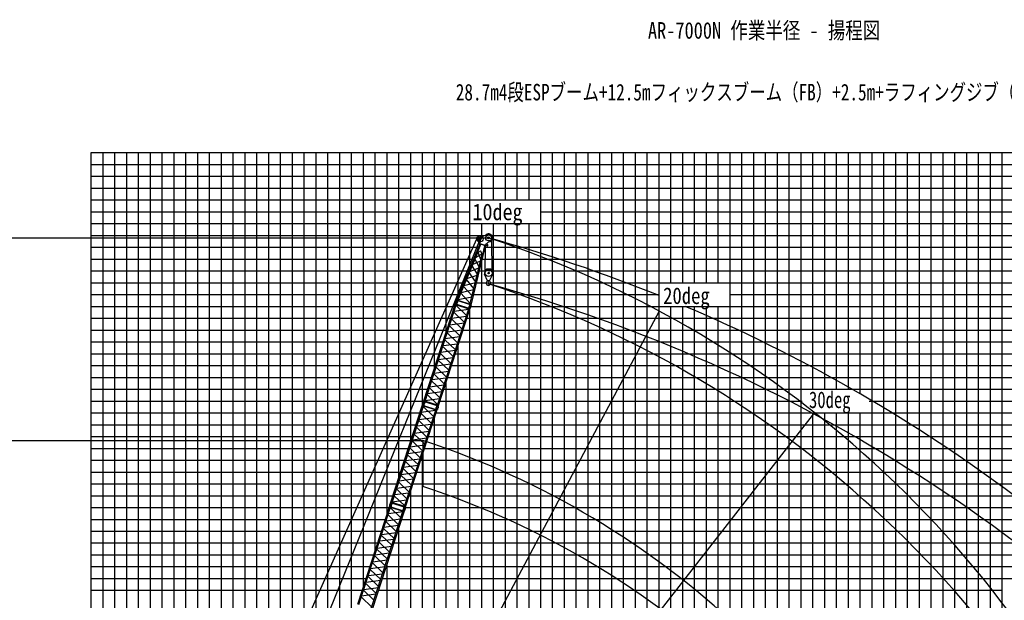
# Model space of a CAD drawing. Extents: x -439399 to 62702, y -349596 to 51651.
# Tile 35 of 63: x -249836 to -166604, y -5051 to 44028. Entities that reach past the tile are written whole.
import ezdxf

# ---------------------------------------------------------------- set-up
doc = ezdxf.new("R2010")
doc.units = 0
doc.layers.get('0').update_dxf_attribs({"linetype": 'CONTINUOUS'})

msp = doc.modelspace()

# ---------------------------------------------------------------- linework, layer by layer
at = {"color": 14, "linetype": 'Continuous'}
for p, q in [((-243782.294651, 32793.701527), (-128782.294651, 32793.701527)), ((-243782.294651, -56844.964311), (-243782.294651, 32793.701527)), ((-233782.294651, -43264.21855), (-233782.294651, 32793.701527)), ((-223782.294651, -12588.376291), (-223782.294651, 32793.701527)), ((-213782.294651, 17621.813451), (-213782.294651, 32793.701527)), ((-203782.294651, -107206.298473), (-203782.294651, 32793.701527)), ((-193782.294651, 21793.701527), (-193782.294651, 32793.701527)), ((-183782.294651, -107206.298473), (-183782.294651, 32793.701527)), ((-173782.294651, -107206.298473), (-173782.294651, 32793.701527)), ((-243782.294651, 22793.701527), (-211881.975951, 22793.701527)), ((-210975.94953, 22793.701527), (-210481.755676, 22793.701527)), ((-209911.461016, 22793.701527), (-128782.294651, 22793.701527)), ((-193782.294651, -107206.298473), (-193782.294651, 19793.701527)), ((-213782.294651, -72206.298473), (-213782.294651, 13409.750003)), ((-243782.294651, 12793.701527), (-215351.038684, 12793.701527)), ((-213982.460345, 12793.701527), (-128782.294651, 12793.701527)), ((-243782.294651, 2793.701527), (-218600.257086, 2793.701527)), ((-217231.678746, 2793.701527), (-128782.294651, 2793.701527))]:
    msp.add_line(p, q, dxfattribs=at)
at = {"color": 252, "linetype": 'Continuous'}
for p, q in [((-242782.294651, -57389.133387), (-242782.294651, 32793.701527)), ((-241782.294651, -57949.417847), (-241782.294651, 32793.701527)), ((-240782.294651, -58509.702307), (-240782.294651, 32793.701527)), ((-239782.294651, -59069.986767), (-239782.294651, 32793.701527)), ((-238782.294651, -59011.327514), (-238782.294651, 32793.701527)), ((-237782.294651, -56428.818583), (-237782.294651, 32793.701527)), ((-236782.294651, -52497.262128), (-236782.294651, 32793.701527)), ((-235782.294651, -49419.574841), (-235782.294651, 32793.701527)), ((-234782.294651, -46341.911165), (-234782.294651, 32793.701527)), ((-232782.294651, -40186.525936), (-232782.294651, 32793.701527)), ((-231782.294651, -37108.931169), (-231782.294651, 32793.701527)), ((-230782.294651, -34031.238554), (-230782.294651, 32793.701527)), ((-229782.294651, -30953.545939), (-229782.294651, 32793.701527)), ((-228782.294651, -27875.809921), (-228782.294651, 32793.701527)), ((-227782.294651, -24798.117306), (-227782.294651, 32793.701527)), ((-226782.294651, -21720.316056), (-226782.294651, 32793.701527)), ((-225782.294651, -18642.623441), (-225782.294651, 32793.701527)), ((-224782.294651, -15564.930826), (-224782.294651, 32793.701527)), ((-222782.294651, -9734.652034), (-222782.294651, 32793.701527)), ((-221782.294651, -6880.927777), (-221782.294651, 32793.701527)), ((-220782.294651, -3921.939373), (-220782.294651, 32793.701527)), ((-219782.294651, -844.246758), (-219782.294651, 32793.701527)), ((-218782.294651, 2233.445856), (-218782.294651, 32793.701527)), ((-217782.294651, 5311.013867), (-217782.294651, 32793.701527)), ((-216782.294651, 8388.706482), (-216782.294651, 32793.701527)), ((-215782.294651, 11466.399097), (-215782.294651, 32793.701527)), ((-214782.294651, 14544.120837), (-214782.294651, 32793.701527)), ((-212782.294651, 20612.520391), (-212782.294651, 32793.701527)), ((-211782.294651, 23035.197088), (-211782.294651, 32793.701527)), ((-210782.294651, 28793.701527), (-210782.294651, 32793.701527)), ((-209782.294651, 28793.701527), (-209782.294651, 32793.701527)), ((-208782.294651, 28793.701527), (-208782.294651, 32793.701527)), ((-207782.294651, 28793.701527), (-207782.294651, 32793.701527)), ((-206782.294651, 28793.701527), (-206782.294651, 32793.701527)), ((-205782.294651, -107206.298473), (-205782.294651, 32793.701527)), ((-204782.294651, -107206.298473), (-204782.294651, 32793.701527)), ((-202782.294651, -107206.298473), (-202782.294651, 32793.701527)), ((-201782.294651, -107206.298473), (-201782.294651, 32793.701527)), ((-200782.294651, -107206.298473), (-200782.294651, 32793.701527)), ((-199782.294651, -107206.298473), (-199782.294651, 32793.701527)), ((-198782.294651, -107206.298473), (-198782.294651, 32793.701527)), ((-197782.294651, -107206.298473), (-197782.294651, 32793.701527)), ((-196782.294651, -107206.298473), (-196782.294651, 32793.701527)), ((-195782.294651, -107206.298473), (-195782.294651, 32793.701527)), ((-194782.294651, 21793.701527), (-194782.294651, 32793.701527)), ((-192782.294651, 21793.701527), (-192782.294651, 32793.701527)), ((-191782.294651, 21793.701527), (-191782.294651, 32793.701527)), ((-190782.294651, 21793.701527), (-190782.294651, 32793.701527)), ((-189782.294651, -107206.298473), (-189782.294651, 32793.701527)), ((-188782.294651, -107206.298473), (-188782.294651, 32793.701527)), ((-187782.294651, -107206.298473), (-187782.294651, 32793.701527)), ((-186782.294651, -107206.298473), (-186782.294651, 32793.701527)), ((-185782.294651, -107206.298473), (-185782.294651, 32793.701527)), ((-184782.294651, -107206.298473), (-184782.294651, 32793.701527)), ((-182782.294651, 12793.701527), (-182782.294651, 32793.701527)), ((-181782.294651, 12793.701527), (-181782.294651, 32793.701527)), ((-180782.294651, 12793.701527), (-180782.294651, 32793.701527)), ((-179782.294651, 12793.701527), (-179782.294651, 32793.701527)), ((-178782.294651, 12399.007476), (-178782.294651, 32793.701527)), ((-177782.294651, -107206.298473), (-177782.294651, 32793.701527)), ((-176782.294651, -107206.298473), (-176782.294651, 32793.701527)), ((-175782.294651, -107206.298473), (-175782.294651, 32793.701527)), ((-174782.294651, -107206.298473), (-174782.294651, 32793.701527)), ((-172782.294651, -107206.298473), (-172782.294651, 32793.701527)), ((-171782.294651, -107206.298473), (-171782.294651, 32793.701527)), ((-170782.294651, -107206.298473), (-170782.294651, 32793.701527)), ((-169782.294651, -107206.298473), (-169782.294651, 32793.701527)), ((-168782.294651, -107206.298473), (-168782.294651, 32793.701527)), ((-167782.294651, -107206.298473), (-167782.294651, 32793.701527)), ((-166782.294651, -107206.298473), (-166782.294651, 32793.701527)), ((-243782.294651, 31793.701527), (-128782.294651, 31793.701527)), ((-243782.294651, 30793.701527), (-128782.294651, 30793.701527)), ((-243782.294651, 29793.701527), (-128782.294651, 29793.701527)), ((-243782.294651, 28793.701527), (-128782.294651, 28793.701527)), ((-243782.294651, 27793.701527), (-211782.294651, 27793.701527)), ((-205782.294651, 27793.701527), (-128782.294651, 27793.701527)), ((-243782.294651, 26793.701527), (-128782.294651, 26793.701527)), ((-210782.294651, 25738.24128), (-210782.294651, 26793.701527)), ((-209782.294651, -107206.298473), (-209782.294651, 26793.701527)), ((-208782.294651, -107206.298473), (-208782.294651, 26793.701527)), ((-207782.294651, -107206.298473), (-207782.294651, 26793.701527)), ((-206782.294651, -107206.298473), (-206782.294651, 26793.701527)), ((-243782.294651, 25793.701527), (-210530.983034, 25793.701527)), ((-209944.575456, 25793.701527), (-128782.294651, 25793.701527)), ((-243782.294651, 24793.701527), (-211056.44277, 24793.701527)), ((-210493.180808, 24793.701527), (-128782.294651, 24793.701527)), ((-243782.294651, 23793.701527), (-211469.20936, 23793.701527)), ((-210782.294651, -107206.298473), (-210782.294651, 23595.969237)), ((-210734.565169, 23793.701527), (-128782.294651, 23793.701527)), ((-243782.294651, 21793.701527), (-212294.742541, 21793.701527)), ((-211217.333891, 21793.701527), (-210403.917134, 21793.701527)), ((-210030.454133, 21793.701527), (-128782.294651, 21793.701527)), ((-243782.294651, 20793.701527), (-212707.509131, 20793.701527)), ((-211458.718252, 20793.701527), (-195782.294651, 20793.701527)), ((-189782.294651, 20793.701527), (-128782.294651, 20793.701527)), ((-243782.294651, 19793.701527), (-213076.607519, 19793.701527)), ((-211782.294651, -107206.298473), (-211782.294651, 19565.135232)), ((-211700.102613, 19793.701527), (-128782.294651, 19793.701527)), ((-194782.294651, -107206.298473), (-194782.294651, 19793.701527)), ((-192782.294651, -107206.298473), (-192782.294651, 19793.701527)), ((-191782.294651, -107206.298473), (-191782.294651, 19793.701527)), ((-190782.294651, -107206.298473), (-190782.294651, 19793.701527)), ((-243782.294651, 18793.701527), (-213401.526257, 18793.701527)), ((-212032.947917, 18793.701527), (-128782.294651, 18793.701527)), ((-243782.294651, 17793.701527), (-213726.444995, 17793.701527)), ((-212357.866655, 17793.701527), (-128782.294651, 17793.701527)), ((-243782.294651, 16793.701527), (-214051.363733, 16793.701527)), ((-212682.785393, 16793.701527), (-128782.294651, 16793.701527)), ((-212782.294651, -72206.298473), (-212782.294651, 16487.442617)), ((-243782.294651, 15793.701527), (-214376.282471, 15793.701527)), ((-213007.704131, 15793.701527), (-128782.294651, 15793.701527)), ((-243782.294651, 14793.701527), (-214701.201208, 14793.701527)), ((-213332.622869, 14793.701527), (-128782.294651, 14793.701527)), ((-243782.294651, 13793.701527), (-215026.119946, 13793.701527)), ((-213657.541607, 13793.701527), (-128782.294651, 13793.701527)), ((-243782.294651, 11793.701527), (-215675.947959, 11793.701527)), ((-214307.369619, 11793.701527), (-183694.807505, 11793.701527)), ((-178030.180753, 11793.701527), (-128782.294651, 11793.701527)), ((-243782.294651, 10793.701527), (-216000.866697, 10793.701527)), ((-214782.294651, -72206.298473), (-214782.294651, 10332.028263)), ((-214632.288357, 10793.701527), (-128782.294651, 10793.701527)), ((-182782.294651, -107206.298473), (-182782.294651, 10793.701527)), ((-181782.294651, -107206.298473), (-181782.294651, 10793.701527)), ((-180782.294651, -107206.298473), (-180782.294651, 10793.701527)), ((-179782.294651, -107206.298473), (-179782.294651, 10793.701527)), ((-178782.294651, -107206.298473), (-178782.294651, 10793.701527)), ((-243782.294651, 9793.701527), (-216325.785435, 9793.701527)), ((-214957.207095, 9793.701527), (-128782.294651, 9793.701527)), ((-243782.294651, 8793.701527), (-216650.704173, 8793.701527)), ((-215282.125833, 8793.701527), (-128782.294651, 8793.701527)), ((-243782.294651, 7793.701527), (-216975.62291, 7793.701527)), ((-215607.044571, 7793.701527), (-128782.294651, 7793.701527)), ((-243782.294651, 6793.701527), (-217300.541648, 6793.701527)), ((-215931.963309, 6793.701527), (-128782.294651, 6793.701527)), ((-215782.294651, -72206.298473), (-215782.294651, 7254.335648)), ((-243782.294651, 5793.701527), (-217625.460386, 5793.701527)), ((-216256.882047, 5793.701527), (-128782.294651, 5793.701527)), ((-243782.294651, 4793.701527), (-217950.379124, 4793.701527)), ((-216782.294651, -72206.298473), (-216782.294651, 4176.643034)), ((-216581.800785, 4793.701527), (-128782.294651, 4793.701527)), ((-243782.294651, 3793.701527), (-218275.338348, 3793.701527)), ((-216906.760009, 3793.701527), (-128782.294651, 3793.701527)), ((-243782.294651, 1793.701527), (-218925.175824, 1793.701527)), ((-217556.597484, 1793.701527), (-128782.294651, 1793.701527)), ((-217782.294651, -107206.298473), (-217782.294651, 1099.075023)), ((-243782.294651, 793.701527), (-219250.094562, 793.701527)), ((-217881.516222, 793.701527), (-128782.294651, 793.701527)), ((-243782.294651, -206.298473), (-219575.0133, -206.298473)), ((-218206.43496, -206.298473), (-128782.294651, -206.298473)), ((-243782.294651, -1206.298473), (-219899.932038, -1206.298473)), ((-218531.353698, -1206.298473), (-128782.294651, -1206.298473)), ((-243782.294651, -2206.298473), (-220224.850776, -2206.298473)), ((-218856.272436, -2206.298473), (-128782.294651, -2206.298473)), ((-218782.294651, -107206.298473), (-218782.294651, -1978.617592)), ((-243782.294651, -3206.298473), (-220549.769513, -3206.298473)), ((-219181.191174, -3206.298473), (-128782.294651, -3206.298473)), ((-243782.294651, -4206.298473), (-220874.688251, -4206.298473)), ((-219506.109912, -4206.298473), (-166782.294651, -4206.298473))]:
    msp.add_line(p, q, dxfattribs=at)
at = {"color": 11, "linetype": 'Continuous'}
for p, q in [((-210955.969954, 25605.965228), (-210329.935958, 25882.51328)), ((-210418.928722, 25843.202395), (-210334.319263, 25890.374897)), ((-210334.319263, 25890.374897), (-210329.936609, 25882.514088)), ((-210329.935958, 25882.51328), (-210333.572644, 25890.745806)), ((-210939.668634, 25076.607505), (-212914.319111, 20292.667809)), ((-211027.384703, 25500.98892), (-211197.132984, 25556.143317)), ((-211007.299863, 25562.803885), (-211177.048144, 25617.958282)), ((-210874.068339, 25023.751698), (-211167.822453, 24312.080452)), ((-210945.493731, 25087.965565), (-211024.989669, 25471.868008)), ((-210945.489506, 25087.967446), (-210948.273065, 25079.400506)), ((-210453.725948, 24918.712881), (-210948.273065, 25079.400506)), ((-210450.942388, 24927.279821), (-210945.489506, 25087.967446)), ((-210922.705932, 25414.473141), (-210938.020922, 25195.01081)), ((-210938.020922, 25195.01081), (-210919.067995, 25193.688196)), ((-210922.705932, 25414.473141), (-210903.753005, 25413.150527)), ((-210903.753005, 25413.150527), (-210919.067995, 25193.688196)), ((-210833.977314, 25042.268807), (-210874.072716, 25023.754506)), ((-210842.749925, 25045.117957), (-210846.271731, 25036.585759)), ((-210450.880846, 24927.399197), (-210370.115586, 25092.00405)), ((-210364.157535, 25103.231416), (-210275.714258, 25009.877519)), ((-210063.246834, 25278.797371), (-210271.380747, 25186.855035)), ((-210062.33226, 25269.843465), (-210089.880038, 25267.031598)), ((-210059.609556, 25270.563505), (-210063.246834, 25278.797371)), ((-210063.246162, 25278.796942), (-210062.33226, 25269.843465)), ((-211144.514918, 24314.038939), (-212817.400868, 20261.177132)), ((-211773.63949, 19922.040299), (-210744.827299, 24184.173051)), ((-211676.724739, 19890.550694), (-210462.330537, 24921.507117)), ((-211309.197139, 23915.067129), (-210764.076294, 24244.414954)), ((-211167.82459, 24312.081169), (-211153.516946, 24307.432348)), ((-211153.520326, 24307.436746), (-210966.480187, 24444.738417)), ((-210846.107309, 23764.593036), (-211093.539777, 24351.466962)), ((-210741.431539, 24173.538732), (-210812.046231, 24394.556035)), ((-210727.122723, 24168.888875), (-210741.430367, 24173.537696)), ((-210546.467396, 24917.304077), (-210727.123891, 24168.885295)), ((-210568.023634, 24955.852214), (-210546.467423, 24917.305103)), ((-210561.40997, 24944.028944), (-210559.244085, 24953.001706)), ((-210450.942388, 24927.279821), (-210453.725948, 24918.712881)), ((-210337.813288, 24911.547184), (-210442.04222, 24945.413117)), ((-211552.760467, 23324.992102), (-210871.857096, 23657.917444)), ((-210995.896352, 23144.051845), (-211351.071534, 23813.61888)), ((-211294.128005, 21908.546439), (-211831.541629, 22649.595059)), ((-211795.47791, 22736.96604), (-211019.502579, 23046.256789)), ((-211145.166432, 22525.659935), (-211591.149128, 23231.988729)), ((-212279.602982, 21564.087674), (-211315.302671, 21820.825123)), ((-211442.898953, 21292.222267), (-212072.129611, 22066.728206)), ((-212037.695138, 22150.152016), (-211167.342353, 22433.790346)), ((-211743.56292, 20046.641336), (-212553.748709, 20899.920678)), ((-212521.306655, 20978.517692), (-211463.34937, 21207.501135)), ((-211591.543914, 20676.420431), (-212312.857645, 21483.522367)), ((-212934.345245, 20261.323724), (-212973.105308, 20187.176365)), ((-212939.096108, 20262.869133), (-212929.206965, 20293.304875)), ((-212815.461302, 20222.697868), (-212939.096108, 20262.869133)), ((-212805.573715, 20253.128821), (-212929.208521, 20293.300086)), ((-212817.401923, 20261.177826), (-212914.319607, 20292.668198)), ((-212906.399839, 20290.094544), (-212907.93061, 20286.385981)), ((-212820.214402, 20224.24338), (-212832.439435, 20141.474278)), ((-212825.316755, 20263.749), (-212826.847439, 20260.040649)), ((-212815.461302, 20222.697868), (-212805.572159, 20253.13361)), ((-212807.567605, 20284.867603), (-211767.67218, 19946.986094)), ((-212788.899416, 20329.902845), (-211756.304093, 19994.393276)), ((-212768.494742, 20379.660394), (-211611.495788, 20593.764674)), ((-211793.077533, 19890.504564), (-211831.837595, 19816.357206)), ((-211797.828403, 19892.049871), (-211787.93926, 19922.485613)), ((-211674.193597, 19851.878606), (-211797.828403, 19892.049871)), ((-211664.306011, 19882.309559), (-211787.940816, 19922.480824)), ((-211676.726307, 19890.550945), (-211773.640508, 19922.040185)), ((-211766.665051, 19915.568321), (-211765.723692, 19919.468155)), ((-211678.946753, 19853.424015), (-211691.171786, 19770.654913)), ((-211685.581949, 19889.222781), (-211684.640536, 19893.122838)), ((-211674.193597, 19851.878606), (-211664.304455, 19882.314348))]:
    msp.add_line(p, q, dxfattribs=at)
at = {"color": 7, "linetype": 'Continuous'}
for p, q in [((-260672.594296, 25580.654789), (-210196.589122, 25580.654789)), ((-260672.594296, 8461.684908), (-215758.894232, 8461.684908))]:
    msp.add_line(p, q, dxfattribs=at)
at = {"color": 151, "linetype": 'Continuous'}
for p, q in [((-247189.403064, -55054.228305), (-211179.962122, 25499.237899)), ((-210907.47913, 25496.197752), (-226170.109674, -12088.644316)), ((-195776.131861, 19402.733753), (-237985.925939, -59982.343066)), ((-182647.538479, 10814.583094), (-237958.592255, -59980.337355))]:
    msp.add_line(p, q, dxfattribs=at)
at = {"color": 106, "linetype": 'Continuous'}
for p, q in [((-209943.741023, 25354.73068), (-209910.728529, 22735.587553)), ((-210482.102377, 22766.194984), (-210455.551873, 24872.657245)), ((-210546.608102, 22583.921347), (-210546.608102, 22517.100058)), ((-210443.915933, 22852.750851), (-210544.825971, 22624.021395)), ((-210544.825971, 22624.021395), (-210533.847404, 22619.17791)), ((-210404.503203, 22912.358145), (-210544.056661, 22596.036922)), ((-210284.790487, 21967.222281), (-210543.629686, 22504.071897)), ((-210443.915933, 22852.750851), (-210432.937366, 22847.907367)), ((-210016.16279, 22930.244589), (-210377.054055, 22930.244589)), ((-210316.608194, 22875.244589), (-210316.608194, 22930.244589)), ((-210156.608499, 22795.242148), (-210236.608041, 22795.242148)), ((-210108.426834, 21967.224874), (-209849.58866, 22504.072802)), ((-210076.608499, 22930.244589), (-210076.608499, 22875.244589)), ((-209849.161792, 22596.036679), (-209988.71525, 22912.357902)), ((-209846.608346, 22583.921347), (-209846.608346, 22517.100058)), ((-210135.449136, 21950.249472), (-210257.767862, 21950.249472)), ((-210207.687618, 21854.669693), (-210246.106511, 21816.2508))]:
    msp.add_line(p, q, dxfattribs=at)
at = {"color": 13, "linetype": 'Continuous'}
for p, q in [((-215695.606811, 11733.226749), (-212995.430668, 20043.538923)), ((-215598.980295, 11701.830984), (-212898.804151, 20012.143158)), ((-212997.81021, 20082.177026), (-213007.70114, 20051.735784)), ((-212884.064941, 20011.564066), (-213007.70114, 20051.735784)), ((-212874.174011, 20042.005308), (-212997.81021, 20082.177026)), ((-212898.804151, 20012.143158), (-212995.430668, 20043.538923)), ((-212993.055009, 20080.585327), (-212980.829844, 20163.35532)), ((-212987.536851, 20040.974074), (-212986.29958, 20044.782016)), ((-212908.386065, 19982.652972), (-211863.748359, 19643.230608)), ((-212906.696807, 20014.707629), (-212905.459535, 20018.515571)), ((-212874.174011, 20042.005308), (-212884.064941, 20011.564066)), ((-212878.940106, 20043.526712), (-212840.181428, 20117.67142)), ((-214554.342589, 11362.408619), (-211854.166446, 19672.720793)), ((-214457.715376, 11331.012627), (-211757.539233, 19641.324801)), ((-213130.101484, 19300.28083), (-212249.556878, 18455.83067)), ((-211896.972321, 19540.987142), (-213105.69979, 19375.382081)), ((-212061.058685, 19035.970375), (-212941.602763, 19880.420028)), ((-212923.405938, 19936.42642), (-211878.768233, 19597.004055)), ((-211856.543898, 19711.358216), (-211866.434828, 19680.916974)), ((-211742.797236, 19640.744804), (-211866.434828, 19680.916974)), ((-211732.906306, 19671.186046), (-211856.543898, 19711.358216)), ((-211757.539233, 19641.324801), (-211854.166446, 19672.720793)), ((-211851.789481, 19709.763299), (-211839.564316, 19792.533292)), ((-211846.273094, 19670.156095), (-211845.035822, 19673.964036)), ((-211765.433049, 19643.88965), (-211764.195778, 19647.697591)), ((-211732.906306, 19671.186046), (-211742.797236, 19640.744804)), ((-211737.68007, 19672.692867), (-211698.919583, 19746.841037)), ((-212273.96416, 18380.712411), (-213482.695016, 18215.106886)), ((-212438.057836, 17875.682792), (-213318.602442, 18720.132952)), ((-213294.199269, 18795.238314), (-212085.468655, 18960.843806)), ((-212815.058281, 16715.391039), (-213695.603063, 17559.841367)), ((-213671.194494, 17634.963119), (-212462.46388, 17800.568611)), ((-213507.100635, 18139.993247), (-212626.556029, 17295.543088)), ((-213884.101257, 16979.701663), (-213003.556474, 16135.251334)), ((-212650.963358, 17220.424844), (-213859.694214, 17054.819318)), ((-214261.100084, 15819.415123), (-213380.555302, 14974.964794)), ((-213027.963961, 16060.133141), (-214236.694575, 15894.527649)), ((-213192.057432, 15555.103456), (-214072.602214, 16399.553785)), ((-214048.193692, 16474.675551), (-212839.462836, 16640.281077)), ((-213569.056421, 14394.816395), (-214449.601204, 15239.266723)), ((-214425.193208, 15314.386708), (-213216.462594, 15479.9922)), ((-214802.192933, 14154.09759), (-213593.462319, 14319.703082)), ((-214638.09972, 14659.125976), (-213757.554938, 13814.675647)), ((-213404.962457, 14899.847641), (-214613.69307, 14734.242149)), ((-215015.099033, 13498.837872), (-214134.554383, 12654.38767)), ((-213781.962182, 13739.558523), (-214990.692795, 13573.953031)), ((-213946.055896, 13234.527769), (-214826.600678, 14078.978098)), ((-214158.961664, 12579.269438), (-215367.692429, 12413.663926)), ((-214323.054892, 12074.241053), (-215203.599498, 12918.691213)), ((-215179.192597, 12993.80848), (-213970.462044, 13159.413964)), ((-215715.46813, 11701.858916), (-215754.228172, 11627.711598)), ((-215720.237503, 11703.382651), (-215710.350647, 11733.811355)), ((-215596.601304, 11663.210934), (-215720.237503, 11703.382651)), ((-215586.714448, 11693.639637), (-215710.350647, 11733.811355)), ((-215598.980295, 11701.830984), (-215695.606811, 11733.226749)), ((-215688.947694, 11726.857134), (-215687.710422, 11730.665076)), ((-215601.343503, 11664.776751), (-215613.568469, 11582.008101)), ((-215608.10765, 11700.590689), (-215606.870378, 11704.398631)), ((-215596.601304, 11663.210934), (-215586.714448, 11693.639637)), ((-214544.7601, 11391.900574), (-215589.397806, 11731.322939)), ((-214529.739321, 11438.129913), (-215574.377027, 11777.552278)), ((-215556.191614, 11833.520938), (-214347.461242, 11999.126397)), ((-215392.098184, 12338.550289), (-214511.553578, 11494.100129)), ((-218476.724422, 3173.772493), (-215776.548278, 11484.084667)), ((-218380.097905, 3142.376727), (-215679.921762, 11452.688901)), ((-217335.4602, 2802.954362), (-214635.284057, 11113.266536)), ((-217238.832987, 2771.55837), (-214538.656844, 11081.870544)), ((-214678.089932, 10981.532885), (-215886.817401, 10815.927824)), ((-215778.927821, 11522.722769), (-215788.818751, 11492.281527)), ((-215665.182552, 11452.10981), (-215788.818751, 11492.281527)), ((-215655.291622, 11482.551051), (-215778.927821, 11522.722769)), ((-215679.921762, 11452.688901), (-215776.548278, 11484.084667)), ((-215774.17262, 11521.131071), (-215761.947455, 11603.901064)), ((-215768.654462, 11481.519818), (-215767.417191, 11485.327759)), ((-214842.176296, 10476.516118), (-215722.720373, 11320.965771)), ((-215704.523549, 11376.972163), (-214659.885843, 11037.549798)), ((-215689.503676, 11423.198716), (-214644.86597, 11083.776351)), ((-215687.814418, 11455.253373), (-215686.577146, 11459.061314)), ((-215655.291622, 11482.551051), (-215665.182552, 11452.10981)), ((-215660.057717, 11484.072456), (-215621.299039, 11558.217164)), ((-214637.661509, 11151.903959), (-214647.552439, 11121.462718)), ((-214523.914847, 11081.290547), (-214647.552439, 11121.462718)), ((-214514.023917, 11111.731789), (-214637.661509, 11151.903959)), ((-214538.656844, 11081.870544), (-214635.284057, 11113.266536)), ((-214632.907092, 11150.309042), (-214620.681927, 11233.079035)), ((-214627.390705, 11110.701838), (-214626.153433, 11114.50978)), ((-214574.200138, 11331.042399), (-214612.96018, 11256.895081)), ((-214578.971192, 11332.563842), (-214569.084336, 11362.992545)), ((-214455.3336, 11292.391671), (-214578.971192, 11332.563842)), ((-214445.446744, 11322.820375), (-214569.084336, 11362.992545)), ((-214457.715376, 11331.012627), (-214554.342589, 11362.408619)), ((-214547.683936, 11356.039155), (-214546.446665, 11359.847096)), ((-214546.55066, 11084.435393), (-214545.313389, 11088.243334)), ((-214514.023917, 11111.731789), (-214523.914847, 11081.290547)), ((-214518.797681, 11113.23861), (-214480.037194, 11187.38678)), ((-214460.07978, 11293.955868), (-214472.304802, 11211.186841)), ((-214466.843892, 11329.772709), (-214465.606621, 11333.580651)), ((-214455.3336, 11292.391671), (-214445.446744, 11322.820375)), ((-215219.175447, 9316.228536), (-216099.720053, 10160.678695)), ((-216075.316879, 10235.784057), (-214866.586266, 10401.389549)), ((-215911.219095, 10740.826573), (-215030.674489, 9896.376414)), ((-216452.312105, 9075.508862), (-215243.581491, 9241.114354)), ((-216288.218246, 9580.538991), (-215407.67364, 8736.088831)), ((-215055.081771, 9821.258154), (-216263.812627, 9655.652629)), ((-216665.218868, 8420.247406), (-215784.674085, 7575.797077)), ((-215432.080969, 8660.970587), (-216640.811825, 8495.365062)), ((-215596.175892, 8155.936782), (-216476.720674, 9000.387111)), ((-215809.081572, 7500.678884), (-217017.812186, 7335.073392)), ((-215973.175043, 6995.649199), (-216853.719825, 7840.099528)), ((-216829.311303, 7915.221295), (-215620.580447, 8080.82682)), ((-216350.174032, 5835.362138), (-217230.718814, 6679.812467)), ((-217206.310819, 6754.932452), (-215997.580205, 6920.537944)), ((-217042.217695, 7259.960866), (-216161.672913, 6415.510537)), ((-217419.217331, 6099.671719), (-216538.672549, 5255.221391)), ((-216186.080068, 6340.393385), (-217394.810681, 6174.787893)), ((-216563.079792, 5180.104267), (-217771.810406, 5014.498775)), ((-216727.173507, 4675.073513), (-217607.718289, 5519.523841)), ((-217583.310544, 5594.643334), (-216374.57993, 5760.248826)), ((-217104.172503, 3514.786796), (-217984.717109, 4359.236956)), ((-217960.310208, 4434.354224), (-216751.579655, 4599.959708)), ((-217796.216644, 4939.383615), (-216915.671994, 4094.933413)), ((-218337.309225, 3274.066681), (-217128.578853, 3439.67214)), ((-218173.215795, 3779.096032), (-217292.671189, 2934.645873)), ((-216940.079275, 4019.815182), (-218148.81004, 3854.209669)), ((-221257.911922, -5385.743132), (-218557.735778, 2924.569042)), ((-221161.285405, -5417.138898), (-218461.109262, 2893.173276)), ((-220116.6477, -5756.561263), (-217416.471557, 2553.750911)), ((-220020.020487, -5787.957255), (-217319.844344, 2522.354919)), ((-218560.115321, 2963.207144), (-218570.006251, 2932.765902)), ((-218446.370052, 2892.594185), (-218570.006251, 2932.765902)), ((-218436.479122, 2923.035426), (-218560.115321, 2963.207144)), ((-218461.109262, 2893.173276), (-218557.735778, 2924.569042)), ((-218555.36012, 2961.615446), (-218543.134955, 3044.385439)), ((-218549.841962, 2922.004193), (-218548.604691, 2925.812134)), ((-218496.585741, 3142.404659), (-218535.345783, 3068.257341)), ((-217623.363796, 1917.000493), (-218503.907873, 2761.450146)), ((-218501.355114, 3143.928395), (-218491.468258, 3174.357098)), ((-218377.718915, 3103.756677), (-218501.355114, 3143.928395)), ((-218367.832059, 3134.18538), (-218491.468258, 3174.357098)), ((-218485.711049, 2817.456538), (-217441.073343, 2478.034173)), ((-218380.097905, 3142.376727), (-218476.724422, 3173.772493)), ((-218470.691176, 2863.683091), (-217426.05347, 2524.260726)), ((-218470.065305, 3167.402878), (-218468.828033, 3171.210819)), ((-218469.001918, 2895.737748), (-218467.764646, 2899.545689)), ((-218436.479122, 2923.035426), (-218446.370052, 2892.594185)), ((-218441.245217, 2924.556831), (-218402.486539, 2998.701539)), ((-218382.461114, 3105.322494), (-218394.68608, 3022.553844)), ((-218389.22526, 3141.136432), (-218387.987989, 3144.944374)), ((-218377.718915, 3103.756677), (-218367.832059, 3134.18538)), ((-217325.877711, 2832.446318), (-218370.515416, 3171.868683)), ((-217310.856932, 2878.675657), (-218355.494638, 3218.098021)), ((-217418.849009, 2592.388334), (-217428.739939, 2561.947093)), ((-217305.102347, 2521.774922), (-217428.739939, 2561.947093)), ((-217295.211417, 2552.216164), (-217418.849009, 2592.388334)), ((-217319.844344, 2522.354919), (-217416.471557, 2553.750911)), ((-217414.094592, 2590.793417), (-217401.869427, 2673.56341)), ((-217408.578205, 2551.186213), (-217407.340933, 2554.994155)), ((-217355.317749, 2771.588143), (-217394.07779, 2697.440825)), ((-217360.088802, 2773.109585), (-217350.201947, 2803.538289)), ((-217236.45121, 2732.937415), (-217360.088802, 2773.109585)), ((-217226.564355, 2763.366118), (-217350.201947, 2803.538289)), ((-217238.832987, 2771.55837), (-217335.4602, 2802.954362)), ((-217328.801547, 2796.584898), (-217327.564276, 2800.392839)), ((-217327.73816, 2524.919768), (-217326.500889, 2528.727709)), ((-217295.211417, 2552.216164), (-217305.102347, 2521.774922)), ((-217299.985181, 2553.722985), (-217261.224694, 2627.871155)), ((-217241.197391, 2734.501611), (-217253.422413, 2651.732584)), ((-217247.961503, 2770.318453), (-217246.724231, 2774.126394)), ((-217236.45121, 2732.937415), (-217226.564355, 2763.366118)), ((-218856.504379, 1676.268432), (-217647.773766, 1841.873924)), ((-218692.406595, 2181.310948), (-217811.861989, 1336.860789)), ((-217459.277432, 2422.01726), (-218668.004901, 2256.412199)), ((-219069.405746, 1021.023366), (-218188.86114, 176.573206)), ((-217836.269271, 1261.742529), (-219045.000127, 1096.137004)), ((-218000.362947, 756.712911), (-218880.907553, 1601.16307)), ((-218213.268469, 101.454962), (-219421.999325, -64.150563)), ((-218377.363392, -403.578843), (-219257.908174, 440.871486)), ((-219233.499605, 515.993237), (-218024.768991, 681.598729)), ((-218754.362543, -1563.866426), (-219634.907325, -719.416097)), ((-219610.498803, -644.29433), (-218401.767947, -478.688805)), ((-219446.406368, -139.268219), (-218565.861585, -983.718548)), ((-219987.498319, -1804.583173), (-218778.767705, -1638.977681)), ((-219823.405195, -1299.554759), (-218942.860413, -2144.005088)), ((-218590.269072, -1058.836741), (-219798.999686, -1224.442233)), ((-220200.404831, -2459.843906), (-219319.860049, -3304.294234)), ((-218967.267568, -2219.12224), (-220175.998181, -2384.727732)), ((-219131.361532, -2724.153487), (-220011.906314, -1879.703158)), ((-219508.361007, -3884.442112), (-220388.905789, -3039.991784)), ((-220364.498044, -2964.872291), (-219155.76743, -2799.266799)), ((-220741.497708, -4125.161401), (-219532.767155, -3959.555917)), ((-220577.404144, -3620.13201), (-219696.859494, -4464.582212)), ((-219344.267292, -3379.411358), (-220552.997906, -3545.01685)), ((-220954.403295, -4780.419593), (-220073.858689, -5624.869752)), ((-219721.266775, -4539.700443), (-220929.99754, -4705.305956)), ((-219885.360003, -5044.728829), (-220765.904609, -4200.278669))]:
    msp.add_line(p, q, dxfattribs=at)
at = {"color": 220, "linetype": 'Continuous'}
msp.add_line((-215758.89422, 8461.684907), (-215758.89422, 4577.783591), dxfattribs=at)
at = {"color": 21, "linetype": 'Continuous'}
for centre in [(-210196.589122, 25580.654789), (-210907.47913, 25496.197751)]:
    msp.add_circle(centre, 249.999955, dxfattribs=at)
at = {"color": 11, "linetype": 'Continuous'}
for centre, radius in [((-211187.091168, 25587.048942), 15.999981), ((-210907.47913, 25496.197751), 82.585343), ((-210907.47913, 25496.197751), 59.999974), ((-210196.533396, 25580.636683), 82.599991), ((-210196.589122, 25580.654789), 59.999943)]:
    msp.add_circle(centre, radius, dxfattribs=at)
at = {"color": 106, "linetype": 'Continuous'}
for centre, radius in [((-210196.608346, 22605.247031), 287.499756), ((-210316.608194, 22938.242636), 7.999997), ((-210196.608346, 22605.247031), 59.999969), ((-210196.608499, 22875.244589), 22.999939), ((-210076.608499, 22938.242636), 7.999997)]:
    msp.add_circle(centre, radius, dxfattribs=at)
at = {"color": 11, "linetype": 'Continuous'}
for centre, radius, start, end in [((-210196.589122, 25580.654789), 338.999695, 293.833282, 113.8333), ((-210196.589122, 25580.654789), 329.999697, 293.833282, 113.8333), ((-211187.091168, 25587.048942), 32.497553, 72.000086, 252.00005), ((-210907.47913, 25496.197751), 272.499951, 49.961196, 255.571017), ((-210907.47913, 25496.197751), 119.999963, 114.125141, 191.699096), ((-210190.563019, 25003.908663), 199.999964, 113.8333, 153.864602), ((-210319.272321, 24968.610581), 60.002293, 252.00005, 43.452719), ((-210907.301562, 24364.122382), 99.999906, 17.718605, 126.281511), ((-212906.635091, 20152.433172), 74.999956, 152.402067, 351.598087), ((-211765.366134, 19781.618556), 74.999956, 152.402067, 351.598087)]:
    msp.add_arc(centre, radius, start, end, dxfattribs=at)
at = {"color": 190, "linetype": 'Continuous'}
for radius, start, end in [(90000.346436, 21.809046, 71.809046), (72000.51667, 21.761308, 71.761319)]:
    msp.add_arc((-238293.340778, -59921.596088), radius, start, end, dxfattribs=at)
at = {"color": 151, "linetype": 'Continuous'}
for centre, start, end in [((-245682.294651, -103012.170082), 68.033453, 74.572918), ((-245682.294651, -106896.071397), 40.193205, 74.572918), ((-245682.294651, -103012.170082), 40.193205, 67.012368)]:
    msp.add_arc(centre, 133399.212537, start, end, dxfattribs=at)
at = {"color": 106, "linetype": 'Continuous'}
for centre, radius, start, end in [((-210516.608102, 22583.921347), 29.999954, 156.194023, 179.999964), ((-210516.608102, 22517.100058), 29.999954, 180.000091, 205.740888), ((-210377.054055, 22900.244589), 29.999954, 90.000091, 156.194077), ((-210236.608041, 22875.244589), 79.999924, 179.999964, 269.999946), ((-210156.608499, 22875.244589), 79.999924, 270.000018, 0.000036), ((-210016.16279, 22900.244589), 29.999954, 23.805975, 89.999982), ((-209876.608346, 22517.100058), 29.999954, 334.259114, 359.999909), ((-209876.608346, 22583.921347), 29.999954, 359.999981, 23.805975), ((-210215.608285, 21761.753378), 190.999756, 112.31951, 269.999891), ((-210315.108255, 22004.121542), 70.999893, 292.319492, 312.480369), ((-210257.767862, 21980.249472), 29.999954, 205.740833, 269.999909), ((-210196.608346, 21766.753378), 69.999908, 135, 341.074785), ((-210215.608285, 21746.753867), 175.999756, 270.000073, 356.348437), ((-210349.108194, 21996.086874), 199.999695, 314.999944, 342.507032), ((-210137.374948, 21929.355917), 21.999939, 120.000031, 162.50703), ((-210135.449136, 21980.249472), 29.999954, 269.999854, 334.259114), ((-209846.609567, 21646.751425), 299.999023, 138.000202, 161.074876), ((-210048.745797, 21828.75289), 27.999939, 339.975398, 138.000202), ((-209740.575143, 21716.438437), 299.999023, 159.97527, 176.348436)]:
    msp.add_arc(centre, radius, start, end, dxfattribs=at)
at = {"color": 220, "linetype": 'Continuous'}
for centre, radius, start, end in [((-238293.340777, -63805.497403), 90000.346436, 21.809046, 71.809046), ((-238293.340778, -63805.497404), 72000.51667, 21.761308, 71.761319)]:
    msp.add_arc(centre, radius, start, end, dxfattribs=at)
at = {"color": 13, "linetype": 'Continuous'}
for centre, start, end in [((-212906.635091, 20152.433172), 332.401994, 171.598177), ((-211765.37087, 19781.615041), 332.401994, 171.598177), ((-215687.752702, 11592.978915), 332.401994, 171.598177), ((-215687.775296, 11592.938505), 152.402013, 351.598087), ((-214546.511074, 11222.120375), 152.402013, 351.598087), ((-214546.48848, 11222.160785), 332.401994, 171.598177), ((-218468.892906, 3033.484249), 152.402013, 351.598087), ((-218468.940202, 3033.46329), 332.401994, 171.598177), ((-217327.628685, 2662.666118), 152.402013, 351.598087), ((-217327.67598, 2662.64516), 332.401994, 171.598177)]:
    msp.add_arc(centre, 74.999987, start, end, dxfattribs=at)

# ---------------------------------------------------------------- texts
at = {"color": 7, "linetype": 'Continuous', "char_height": 1400}
for s, insert, attachment_point in [('\\W0.812509;\\A1;AR-7000N 作業半径 - 揚程図', (-196728.454359, 43821.500488), 1), ('\\W0.763620;\\A1;28.7m4段ESPブーム+12.5mフィックスブーム（FB）+2.5m+ラフィングジブ（LJ）', (-212973.367565, 37811.204159), 4), ('\\W0.888533;\\A1;10deg', (-211559.2103, 28481.707369), 1), ('\\W0.827255;\\A1;20deg', (-195443.952566, 21397.06958), 1), ('\\W0.738916;\\A1;30deg', (-183115.168331, 12600.769568), 1)]:
    msp.add_mtext(s, dxfattribs=dict(at, insert=insert, attachment_point=attachment_point))

doc.saveas('drawing.dxf')
